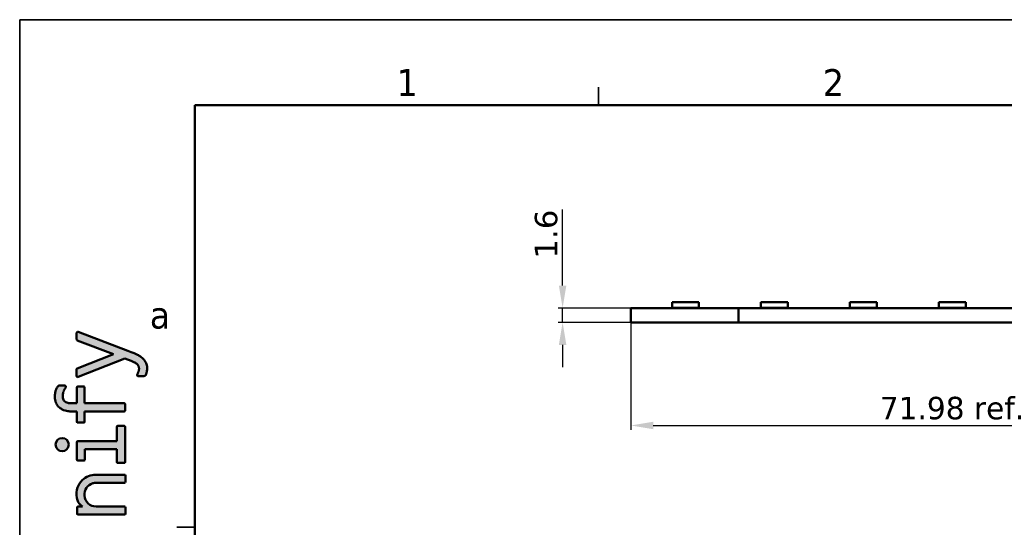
# Model space of a CAD drawing. Header units: millimetres. Extents: x 0 to 420, y 0 to 296.
# Tile 10 of 14: x 0 to 110, y 240 to 296. Entities that reach past the tile are written whole.
import ezdxf

# ---------------------------------------------------------------- set-up
doc = ezdxf.new("R2010")
doc.units = ezdxf.units.MM
doc.layers.get('0').update_dxf_attribs({"lineweight": 25})
for name, color, linetype, lineweight in [('Dimensions(ISO)', 7, 'Continuous', 25), ('Sketch Geometry(ISO)', 7, 'Continuous', 50), ('Symbols(ISO)', 7, 'Continuous', 25), ('Visible Edges(ISO)', 7, 'Continuous', 50)]:
    doc.layers.add(name, color=color, linetype=linetype, lineweight=lineweight)
doc.layers.add('Hatch', color=7, linetype='Continuous', lineweight=9, true_color=0x1e1e47)
doc.styles.add('LG.Philips.Title', font='verdana.ttf', dxfattribs={"width": 0.8999999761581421})
doc.styles.add('Philips-dimensions', font='verdana.ttf')
doc.dimstyles.new('Philips-Oss', dxfattribs={"dimtxt": 2.5, "dimasz": 2.5, "dimexe": 0.5, "dimexo": 0, "dimgap": 0.5, "dimtad": 1, "dimtoh": 1, "dimrnd": 1e-08, "dimdsep": 46, "dimtxsty": 'Philips-dimensions', "dimcen": 0.09, "dimdle": 10, "dimclrd": 7, "dimclre": 7, "dimclrt": 7, "dimazin": 2, "dimtfac": 1, "dimtmove": 0, "dimatfit": 3, "dimfxl": 1, "dimtolj": 1, "dimlwd": 25, "dimlwe": 25, "dimarcsym": 0})

# ---------------------------------------------------------------- blocks, each defined once
blk = doc.blocks.new('Borders A3')
at = {"layer": 'Hatch'}
h = blk.add_hatch(color=256, dxfattribs=at)
edge = h.paths.add_edge_path()
edge.add_line((13.77333733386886, 257.4756627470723), (13.78372943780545, 257.5203563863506))
edge.add_line((13.78372943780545, 257.5203563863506), (13.79110154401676, 257.557779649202))
edge.add_line((13.79110154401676, 257.557779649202), (13.79650222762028, 257.5907708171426))
edge.add_line((13.79650222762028, 257.5907708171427), (13.79986364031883, 257.6215895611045))
edge.add_line((13.79986364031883, 257.6215895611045), (13.801359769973, 257.6465233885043))
edge.add_line((13.801359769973, 257.6465233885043), (13.80163338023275, 257.6780026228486))
edge.add_line((13.80163338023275, 257.6780026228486), (13.79931855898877, 257.7202307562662))
edge.add_line((13.79931855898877, 257.7202307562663), (13.79417313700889, 257.7611814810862))
edge.add_line((13.79417313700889, 257.7611814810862), (13.78613601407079, 257.8016922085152))
edge.add_line((13.78613601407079, 257.8016922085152), (13.77848276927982, 257.8306971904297))
edge.add_line((13.77848276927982, 257.8306971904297), (13.77126123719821, 257.8535926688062))
edge.add_line((13.77126123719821, 257.8535926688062), (13.75713026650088, 257.8908794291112))
edge.add_line((13.75713026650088, 257.8908794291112), (13.73953154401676, 257.928729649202))
edge.add_line((13.73953154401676, 257.928729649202), (13.72402396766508, 257.9610981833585))
edge.add_line((13.72402396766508, 257.9610981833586), (13.70595432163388, 257.9956135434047))
edge.add_line((13.70595432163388, 257.9956135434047), (13.67995397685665, 258.0389684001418))
edge.add_line((13.67995397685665, 258.0389684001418), (13.65903376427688, 258.0689986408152))
edge.add_line((13.65903376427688, 258.0689986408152), (13.6275198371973, 258.1078951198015))
edge.add_line((13.6275198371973, 258.1078951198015), (13.58836998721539, 258.1488017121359))
edge.add_line((13.58836998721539, 258.1488017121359), (13.53957166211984, 258.1926478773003))
edge.add_line((13.53957166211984, 258.1926478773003), (13.48527224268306, 258.2359412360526))
edge.add_line((13.48527224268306, 258.2359412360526), (13.44292154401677, 258.267249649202))
edge.add_line((13.44292154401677, 258.267249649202), (13.39430411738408, 258.2997817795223))
edge.add_line((13.39430411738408, 258.2997817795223), (13.3314431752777, 258.3365468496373))
edge.add_line((13.3314431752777, 258.3365468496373), (13.29880312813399, 258.3540096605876))
edge.add_line((13.29880312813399, 258.3540096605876), (12.9206568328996, 258.5182094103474))
edge.add_line((12.9206568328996, 258.5182094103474), (12.23323154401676, 258.784719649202))
edge.add_line((12.23323154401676, 258.784719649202), (7.004843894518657, 256.7310308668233))
edge.add_arc((6.960971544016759, 256.8427233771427), 0.12, 180, 291.44469218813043, ccw=False)
edge.add_line((6.840971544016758, 256.8427233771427), (6.84097154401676, 257.5545139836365))
edge.add_arc((6.960971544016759, 257.5545139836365), 0.1200000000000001, 111.51565905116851, 180, ccw=False)
edge.add_line((6.916960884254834, 257.6661520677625), (10.97092154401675, 259.264329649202))
edge.add_line((10.97092154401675, 259.264329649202), (6.918346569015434, 260.804260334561))
edge.add_arc((6.960971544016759, 260.9164348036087), 0.12, 180, 249.1937995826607, ccw=False)
edge.add_line((6.840971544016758, 260.9164348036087), (6.840971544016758, 261.6279988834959))
edge.add_arc((6.960971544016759, 261.6279988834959), 0.1200000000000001, 69.23560437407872, 180, ccw=False)
edge.add_line((7.003514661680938, 261.7402044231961), (12.56654861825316, 259.6309608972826))
edge.add_line((12.56654861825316, 259.6309608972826), (12.93941961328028, 259.4868596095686))
edge.add_line((12.93941961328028, 259.4868596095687), (13.2560953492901, 259.3632201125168))
edge.add_line((13.2560953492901, 259.3632201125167), (13.38639122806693, 259.3115402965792))
edge.add_line((13.38639122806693, 259.3115402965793), (13.48136869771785, 259.2729807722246))
edge.add_line((13.48136869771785, 259.2729807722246), (13.55539726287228, 259.2401545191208))
edge.add_line((13.55539726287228, 259.2401545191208), (13.62631363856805, 259.2051755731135))
edge.add_line((13.62631363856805, 259.2051755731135), (13.72115897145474, 259.1547145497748))
edge.add_line((13.72115897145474, 259.1547145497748), (13.82031914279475, 259.0967690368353))
edge.add_line((13.82031914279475, 259.0967690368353), (13.95576566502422, 259.0072454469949))
edge.add_line((13.95576566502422, 259.0072454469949), (14.049886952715, 258.9363520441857))
edge.add_line((14.049886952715, 258.9363520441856), (14.1314803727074, 258.8678365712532))
edge.add_line((14.1314803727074, 258.8678365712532), (14.22073443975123, 258.783705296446))
edge.add_line((14.22073443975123, 258.783705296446), (14.27937813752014, 258.7220349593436))
edge.add_line((14.27937813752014, 258.7220349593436), (14.35979021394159, 258.6270120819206))
edge.add_line((14.35979021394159, 258.6270120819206), (14.41491647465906, 258.5529630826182))
edge.add_line((14.41491647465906, 258.5529630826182), (14.47603154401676, 258.4594896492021))
edge.add_line((14.47603154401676, 258.4594896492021), (14.54084282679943, 258.3450684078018))
edge.add_line((14.54084282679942, 258.3450684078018), (14.58424528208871, 258.256008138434))
edge.add_line((14.58424528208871, 258.2560081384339), (14.62542532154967, 258.1549862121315))
edge.add_line((14.62542532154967, 258.1549862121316), (14.66219448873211, 258.0387287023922))
edge.add_line((14.66219448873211, 258.0387287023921), (14.69017063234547, 257.9120945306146))
edge.add_line((14.69017063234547, 257.9120945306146), (14.7060251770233, 257.7971097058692))
edge.add_line((14.7060251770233, 257.7971097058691), (14.71084154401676, 257.741949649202))
edge.add_line((14.71084154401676, 257.741949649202), (14.70714779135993, 257.6029474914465))
edge.add_line((14.70714779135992, 257.6029474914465), (14.69977350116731, 257.5092985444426))
edge.add_line((14.69977350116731, 257.5092985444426), (14.68461847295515, 257.3977174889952))
edge.add_line((14.68461847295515, 257.3977174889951), (14.66481803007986, 257.3004665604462))
edge.add_line((14.66481803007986, 257.3004665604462), (14.64365369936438, 257.2210710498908))
edge.add_line((14.64365369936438, 257.2210710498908), (14.62552285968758, 257.1637287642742))
edge.add_line((14.62552285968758, 257.1637287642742), (14.58934579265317, 257.0657532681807))
edge.add_line((14.58934579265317, 257.0657532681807), (14.53810761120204, 256.9465122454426))
edge.add_arc((14.34516626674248, 257.0294196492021), 0.21, 270, 336.74667590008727, ccw=False)
edge.add_line((14.34516626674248, 256.819419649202), (13.7197186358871, 256.819419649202))
edge.add_arc((13.7197186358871, 256.939419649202), 0.1200000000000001, 165.1623082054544, 270, ccw=False)
edge.add_line((13.60372001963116, 256.9701494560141), (13.61922190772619, 257.0286658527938))
edge.add_line((13.61922190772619, 257.0286658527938), (13.63946292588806, 257.0787719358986))
edge.add_line((13.63946292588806, 257.0787719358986), (13.65300183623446, 257.1099918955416))
edge.add_line((13.65300183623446, 257.1099918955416), (13.66435497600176, 257.1379687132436))
edge.add_line((13.66435497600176, 257.1379687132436), (13.67854139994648, 257.1777839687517))
edge.add_line((13.67854139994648, 257.1777839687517), (13.6905589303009, 257.2121623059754))
edge.add_line((13.6905589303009, 257.2121623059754), (13.70621200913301, 257.2572187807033))
edge.add_line((13.70621200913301, 257.2572187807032), (13.72240809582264, 257.3048820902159))
edge.add_line((13.72240809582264, 257.3048820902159), (13.73858002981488, 257.3544668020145))
edge.add_line((13.73858002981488, 257.3544668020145), (13.74842594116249, 257.3861781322))
edge.add_line((13.74842594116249, 257.3861781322), (13.7584158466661, 257.4200751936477))
edge.add_line((13.7584158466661, 257.4200751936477), (13.77333733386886, 257.4756627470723))
h = blk.add_hatch(color=256, dxfattribs=at)
edge = h.paths.add_edge_path()
edge.add_line((6.867011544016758, 252.901149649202), (6.184751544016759, 252.901149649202))
edge.add_line((6.184751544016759, 252.901149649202), (6.14147673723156, 252.90157602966))
edge.add_line((6.14147673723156, 252.90157602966), (6.093137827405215, 252.90305941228))
edge.add_line((6.093137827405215, 252.90305941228), (5.973057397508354, 252.9113551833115))
edge.add_line((5.973057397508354, 252.9113551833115), (5.857059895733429, 252.9257015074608))
edge.add_line((5.85705989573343, 252.9257015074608), (5.711881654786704, 252.9527645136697))
edge.add_line((5.711881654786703, 252.9527645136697), (5.548963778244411, 252.9960617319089))
edge.add_line((5.548963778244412, 252.9960617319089), (5.393660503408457, 253.0515466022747))
edge.add_line((5.393660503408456, 253.0515466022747), (5.251223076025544, 253.116591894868))
edge.add_line((5.251223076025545, 253.116591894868), (5.147482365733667, 253.1740457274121))
edge.add_line((5.147482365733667, 253.1740457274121), (5.005241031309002, 253.2698270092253))
edge.add_line((5.005241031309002, 253.2698270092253), (4.919154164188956, 253.3397143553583))
edge.add_line((4.919154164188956, 253.3397143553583), (4.83862417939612, 253.415551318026))
edge.add_line((4.83862417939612, 253.415551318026), (4.765226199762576, 253.4959196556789))
edge.add_line((4.765226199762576, 253.4959196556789), (4.706397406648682, 253.5704098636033))
edge.add_line((4.706397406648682, 253.5704098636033), (4.646818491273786, 253.6581041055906))
edge.add_line((4.646818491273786, 253.6581041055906), (4.631852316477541, 253.6825992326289))
edge.add_line((4.63185231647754, 253.6825992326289), (4.607751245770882, 253.7246129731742))
edge.add_line((4.607751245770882, 253.7246129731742), (4.585045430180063, 253.7675798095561))
edge.add_line((4.585045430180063, 253.7675798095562), (4.56355243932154, 253.8119180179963))
edge.add_line((4.56355243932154, 253.8119180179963), (4.542176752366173, 253.8603881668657))
edge.add_line((4.542176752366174, 253.8603881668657), (4.517928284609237, 253.9222052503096))
edge.add_line((4.517928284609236, 253.9222052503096), (4.502620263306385, 253.9661610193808))
edge.add_line((4.502620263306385, 253.9661610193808), (4.489182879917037, 254.0089392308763))
edge.add_line((4.489182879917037, 254.0089392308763), (4.473323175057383, 254.0662661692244))
edge.add_line((4.473323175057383, 254.0662661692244), (4.45649320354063, 254.1392479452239))
edge.add_line((4.456493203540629, 254.1392479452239), (4.448712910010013, 254.1796346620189))
edge.add_line((4.448712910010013, 254.1796346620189), (4.441163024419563, 254.2253472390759))
edge.add_line((4.441163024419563, 254.225347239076), (4.432305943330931, 254.2932461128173))
edge.add_line((4.432305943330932, 254.2932461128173), (4.427406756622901, 254.3444690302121))
edge.add_line((4.427406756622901, 254.3444690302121), (4.423265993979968, 254.41007900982))
edge.add_line((4.423265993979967, 254.41007900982), (4.421379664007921, 254.5239228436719))
edge.add_line((4.421379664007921, 254.5239228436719), (4.422977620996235, 254.6088814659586))
edge.add_line((4.422977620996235, 254.6088814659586), (4.426700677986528, 254.692351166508))
edge.add_line((4.426700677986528, 254.692351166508), (4.43334220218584, 254.7814630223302))
edge.add_line((4.43334220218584, 254.7814630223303), (4.442533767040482, 254.866201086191))
edge.add_line((4.442533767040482, 254.866201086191), (4.466152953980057, 255.0134084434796))
edge.add_line((4.466152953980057, 255.0134084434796), (4.483913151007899, 255.0947937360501))
edge.add_line((4.483913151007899, 255.0947937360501), (4.505218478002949, 255.1756097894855))
edge.add_line((4.505218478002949, 255.1756097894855), (4.529862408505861, 255.254745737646))
edge.add_line((4.52986240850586, 255.254745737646), (4.554697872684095, 255.3241226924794))
edge.add_line((4.554697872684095, 255.3241226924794), (4.575412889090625, 255.3762675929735))
edge.add_line((4.575412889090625, 255.3762675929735), (4.610462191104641, 255.4558197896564))
edge.add_line((4.610462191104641, 255.4558197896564), (4.640767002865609, 255.5179946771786))
edge.add_line((4.640767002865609, 255.5179946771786), (4.665641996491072, 255.5655209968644))
edge.add_line((4.665641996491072, 255.5655209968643), (4.69891741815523, 255.6251619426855))
edge.add_line((4.698917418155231, 255.6251619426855), (4.71472050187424, 255.6521633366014))
edge.add_line((4.714720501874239, 255.6521633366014), (4.725364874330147, 255.6687508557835))
edge.add_line((4.725364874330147, 255.6687508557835), (4.737414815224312, 255.684571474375))
edge.add_line((4.737414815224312, 255.684571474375), (4.753885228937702, 255.7038645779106))
edge.add_line((4.753885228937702, 255.7038645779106), (4.772697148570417, 255.7223181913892))
edge.add_line((4.772697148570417, 255.7223181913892), (4.791996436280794, 255.7372280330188))
edge.add_line((4.791996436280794, 255.7372280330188), (4.813631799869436, 255.7495012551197))
edge.add_line((4.813631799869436, 255.7495012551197), (4.841753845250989, 255.7597747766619))
edge.add_line((4.841753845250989, 255.7597747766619), (4.90242269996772, 255.7685088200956))
edge.add_line((4.90242269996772, 255.7685088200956), (4.939331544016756, 255.769359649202))
edge.add_line((4.939331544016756, 255.769359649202), (5.494001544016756, 255.769359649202))
edge.add_line((5.494001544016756, 255.769359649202), (5.522160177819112, 255.7677191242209))
edge.add_line((5.522160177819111, 255.7677191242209), (5.549321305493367, 255.7625827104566))
edge.add_line((5.549321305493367, 255.7625827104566), (5.575050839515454, 255.7535486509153))
edge.add_line((5.575050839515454, 255.7535486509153), (5.602581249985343, 255.7372129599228))
edge.add_line((5.602581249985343, 255.7372129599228), (5.621856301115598, 255.7184667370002))
edge.add_line((5.621856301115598, 255.7184667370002), (5.632482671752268, 255.7026209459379))
edge.add_line((5.632482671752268, 255.7026209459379), (5.644050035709, 255.6690888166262))
edge.add_line((5.644050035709, 255.6690888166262), (5.645521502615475, 255.6346726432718))
edge.add_line((5.645521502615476, 255.6346726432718), (5.638927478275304, 255.5944741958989))
edge.add_line((5.638927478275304, 255.5944741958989), (5.626988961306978, 255.566247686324))
edge.add_line((5.626988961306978, 255.566247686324), (5.593876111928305, 255.5140606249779))
edge.add_line((5.593876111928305, 255.5140606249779), (5.538706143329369, 255.4252171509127))
edge.add_line((5.538706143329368, 255.4252171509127), (5.483202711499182, 255.32775287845))
edge.add_line((5.483202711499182, 255.32775287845), (5.433937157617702, 255.2303757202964))
edge.add_line((5.433937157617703, 255.2303757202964), (5.400278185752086, 255.1542323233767))
edge.add_line((5.400278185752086, 255.1542323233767), (5.359948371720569, 255.0446483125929))
edge.add_line((5.359948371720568, 255.0446483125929), (5.328724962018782, 254.9319864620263))
edge.add_line((5.328724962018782, 254.9319864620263), (5.307312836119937, 254.8182585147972))
edge.add_line((5.307312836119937, 254.8182585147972), (5.296637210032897, 254.7257166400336))
edge.add_line((5.296637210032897, 254.7257166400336), (5.291926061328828, 254.6525774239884))
edge.add_line((5.291926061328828, 254.6525774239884), (5.291222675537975, 254.5111502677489))
edge.add_line((5.291222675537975, 254.5111502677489), (5.303896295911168, 254.4001222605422))
edge.add_line((5.303896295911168, 254.4001222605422), (5.332584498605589, 254.2896203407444))
edge.add_line((5.33258449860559, 254.2896203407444), (5.375009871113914, 254.1918988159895))
edge.add_line((5.375009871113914, 254.1918988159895), (5.424574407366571, 254.1131871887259))
edge.add_line((5.424574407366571, 254.1131871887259), (5.462131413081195, 254.0669158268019))
edge.add_line((5.462131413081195, 254.0669158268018), (5.530031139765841, 254.0011629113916))
edge.add_line((5.530031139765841, 254.0011629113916), (5.640635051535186, 253.9252031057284))
edge.add_line((5.640635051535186, 253.9252031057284), (5.749356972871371, 253.8745396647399))
edge.add_line((5.749356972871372, 253.8745396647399), (5.875380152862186, 253.8359627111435))
edge.add_line((5.875380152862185, 253.8359627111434), (5.930622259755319, 253.824347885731))
edge.add_line((5.930622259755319, 253.824347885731), (5.994476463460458, 253.8143000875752))
edge.add_line((5.994476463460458, 253.8143000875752), (6.063739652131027, 253.8070589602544))
edge.add_line((6.063739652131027, 253.8070589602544), (6.184751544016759, 253.802409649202))
edge.add_line((6.184751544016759, 253.802409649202), (6.867011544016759, 253.802409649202))
edge.add_line((6.867011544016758, 253.802409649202), (6.867011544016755, 255.559539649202))
edge.add_arc((6.972011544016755, 255.559539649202), 0.105, 90, 180, ccw=False)
edge.add_line((6.972011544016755, 255.664539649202), (7.63069154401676, 255.664539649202))
edge.add_arc((7.63069154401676, 255.559539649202), 0.105, 0, 90, ccw=False)
edge.add_line((7.735691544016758, 255.559539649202), (7.735691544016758, 253.802409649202))
edge.add_line((7.735691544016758, 253.802409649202), (12.12985154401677, 253.802409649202))
edge.add_arc((12.12985154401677, 253.697409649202), 0.105, 0, 90, ccw=False)
edge.add_line((12.23485154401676, 253.697409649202), (12.23485154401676, 253.006149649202))
edge.add_arc((12.12985154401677, 253.006149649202), 0.105, -90, 0, ccw=False)
edge.add_line((12.12985154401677, 252.901149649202), (7.735691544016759, 252.901149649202))
edge.add_line((7.735691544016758, 252.901149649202), (7.735691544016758, 251.749659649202))
edge.add_arc((7.630691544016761, 251.749659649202), 0.105, -90, 0, ccw=False)
edge.add_line((7.630691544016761, 251.644659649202), (6.972011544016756, 251.644659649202))
edge.add_arc((6.972011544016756, 251.749659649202), 0.105, 180, 270, ccw=False)
edge.add_line((6.867011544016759, 251.749659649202), (6.867011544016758, 252.901149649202))
h = blk.add_hatch(color=256, dxfattribs=at)
edge = h.paths.add_edge_path()
edge.add_line((11.33095154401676, 248.686059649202), (7.77151154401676, 248.686059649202))
edge.add_line((7.771511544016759, 248.686059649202), (7.771511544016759, 247.5261996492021))
edge.add_arc((7.66651154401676, 247.526199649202), 0.105, -90, 0, ccw=False)
edge.add_line((7.66651154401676, 247.421199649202), (6.971921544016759, 247.421199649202))
edge.add_arc((6.971921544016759, 247.526199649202), 0.105, 180, 270, ccw=False)
edge.add_line((6.866921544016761, 247.526199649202), (6.866921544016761, 249.484509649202))
edge.add_arc((6.971921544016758, 249.484509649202), 0.105, 90, 180, ccw=False)
edge.add_line((6.971921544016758, 249.589509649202), (11.33095154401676, 249.589509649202))
edge.add_line((11.33095154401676, 249.589509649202), (11.33095154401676, 251.186199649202))
edge.add_arc((11.43595154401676, 251.186199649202), 0.105, 90, 180, ccw=False)
edge.add_line((11.43595154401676, 251.291199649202), (12.12976154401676, 251.291199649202))
edge.add_arc((12.12976154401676, 251.186199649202), 0.105, 0, 90, ccw=False)
edge.add_line((12.23476154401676, 251.186199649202), (12.23476154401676, 247.259589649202))
edge.add_arc((12.12976154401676, 247.259589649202), 0.105, -90, 0, ccw=False)
edge.add_line((12.12976154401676, 247.154589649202), (11.43595154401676, 247.154589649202))
edge.add_arc((11.43595154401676, 247.259589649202), 0.105, 180, 270, ccw=False)
edge.add_line((11.33095154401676, 247.259589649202), (11.33095154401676, 248.686059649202))
h = blk.add_hatch(color=256, dxfattribs=at)
edge = h.paths.add_edge_path()
edge.add_arc((5.239451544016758, 249.1986396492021), 0.7353899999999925, 0, 360)
h = blk.add_hatch(color=256, dxfattribs=at)
edge = h.paths.add_edge_path()
edge.add_line((6.910631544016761, 241.5066696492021), (6.910631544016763, 242.199279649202))
edge.add_arc((7.015631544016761, 242.199279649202), 0.105, 90, 180, ccw=False)
edge.add_line((7.015631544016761, 242.304279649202), (7.48963154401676, 242.304279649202))
edge.add_arc((8.319933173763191, 243.5219992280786), 1.473852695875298, 209.2052728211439, 235.7118934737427, ccw=False)
edge.add_arc((8.525434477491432, 243.6266613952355), 1.704322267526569, 192.2816258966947, 208.9055647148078, ccw=False)
edge.add_arc((9.111119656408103, 243.6778709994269), 2.288710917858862, 160.7164938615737, 190.415064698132, ccw=False)
edge.add_arc((9.002773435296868, 243.7054770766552), 2.177348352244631, 134.669894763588, 160.460630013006, ccw=False)
edge.add_arc((8.977891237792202, 243.6447994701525), 2.203834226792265, 89.68151213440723, 133.1006254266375, ccw=False)
edge.add_line((8.990141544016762, 245.848599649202), (12.17359154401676, 245.849169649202))
edge.add_arc((12.17359154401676, 245.744169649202), 0.105, 0, 90, ccw=False)
edge.add_line((12.27859154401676, 245.744169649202), (12.27859154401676, 245.049279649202))
edge.add_arc((12.17359154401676, 245.049279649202), 0.105, -90, 0, ccw=False)
edge.add_line((12.17359154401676, 244.944279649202), (9.006731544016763, 244.944279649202))
edge.add_arc((8.9986743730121, 243.7159328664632), 1.228373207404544, 89.62418164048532, 107.0950348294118)
edge.add_arc((8.990999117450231, 243.6700567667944), 1.270136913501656, 106.1557240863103, 185.9124830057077)
edge.add_arc((7.623177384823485, 243.5284049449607), 0.105, 2.391600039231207, 5.9124830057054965, ccw=False)
edge.add_arc((9.008975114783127, 243.5862835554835), 1.282005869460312, 182.3916000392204, 269.899729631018)
edge.add_line((9.006731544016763, 242.304279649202), (12.17359154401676, 242.304279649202))
edge.add_arc((12.17359154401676, 242.199279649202), 0.105, 0, 90.0000000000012, ccw=False)
edge.add_line((12.27859154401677, 242.199279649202), (12.27859154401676, 241.5066696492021))
edge.add_arc((12.17359154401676, 241.5066696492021), 0.105, -90, 0, ccw=False)
edge.add_line((12.17359154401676, 241.4016696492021), (7.015631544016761, 241.4016696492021))
edge.add_arc((7.015631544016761, 241.5066696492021), 0.105, 180, 270, ccw=False)
at = {"layer": 'Sketch Geometry(ISO)', "color": 7, "linetype": 'Continuous', "lineweight": 35}
for p, q in [((419.5, 296.5), (0.4999999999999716, 296.5)), ((0.5, 296.5), (0.5, 0.5000000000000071)), ((65, 289), (65, 287)), ((18, 240), (20, 240))]:
    blk.add_line(p, q, dxfattribs=at)
at = {"layer": 'Sketch Geometry(ISO)', "color": 1, "linetype": 'Continuous', "lineweight": 50, "true_color": 0xff0000}
for p, q in [((410, 287), (20, 287)), ((20, 287), (20, 10))]:
    blk.add_line(p, q, dxfattribs=at)
at = {"layer": 'Sketch Geometry(ISO)'}
for p, q in [((6.840971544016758, 261.6279988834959), (6.840971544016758, 260.9164348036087)), ((12.56654861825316, 259.6309608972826), (7.003514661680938, 261.7402044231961)), ((6.918346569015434, 260.804260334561), (10.97092154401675, 259.264329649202)), ((10.97092154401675, 259.264329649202), (6.916960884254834, 257.6661520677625)), ((12.93941961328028, 259.4868596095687), (12.56654861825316, 259.6309608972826)), ((13.2560953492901, 259.3632201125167), (12.93941961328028, 259.4868596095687)), ((13.38639122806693, 259.3115402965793), (13.2560953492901, 259.3632201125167)), ((13.48136869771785, 259.2729807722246), (13.38639122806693, 259.3115402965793)), ((13.55539726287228, 259.2401545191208), (13.48136869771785, 259.2729807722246)), ((13.62631363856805, 259.2051755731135), (13.55539726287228, 259.2401545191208)), ((13.72115897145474, 259.1547145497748), (13.62631363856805, 259.2051755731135)), ((13.82031914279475, 259.0967690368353), (13.72115897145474, 259.1547145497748)), ((13.95576566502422, 259.0072454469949), (13.82031914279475, 259.0967690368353)), ((14.049886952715, 258.9363520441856), (13.95576566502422, 259.0072454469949)), ((14.1314803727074, 258.8678365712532), (14.049886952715, 258.9363520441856)), ((7.004843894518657, 256.7310308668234), (12.23323154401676, 258.784719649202)), ((12.23323154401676, 258.784719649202), (12.9206568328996, 258.5182094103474)), ((12.9206568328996, 258.5182094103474), (13.29880312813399, 258.3540096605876)), ((13.29880312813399, 258.3540096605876), (13.3314431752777, 258.3365468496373)), ((13.3314431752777, 258.3365468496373), (13.39430411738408, 258.2997817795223)), ((13.39430411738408, 258.2997817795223), (13.44292154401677, 258.267249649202)), ((13.44292154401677, 258.267249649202), (13.48527224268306, 258.2359412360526)), ((13.48527224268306, 258.2359412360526), (13.53957166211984, 258.1926478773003)), ((13.53957166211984, 258.1926478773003), (13.58836998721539, 258.1488017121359)), ((13.58836998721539, 258.1488017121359), (13.6275198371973, 258.1078951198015)), ((13.6275198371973, 258.1078951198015), (13.65903376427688, 258.0689986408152)), ((13.65903376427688, 258.0689986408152), (13.67995397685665, 258.0389684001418)), ((13.67995397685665, 258.0389684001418), (13.70595432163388, 257.9956135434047)), ((13.70595432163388, 257.9956135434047), (13.72402396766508, 257.9610981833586)), ((13.72402396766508, 257.9610981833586), (13.73953154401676, 257.928729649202)), ((13.73953154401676, 257.928729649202), (13.75713026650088, 257.8908794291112)), ((13.75713026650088, 257.8908794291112), (13.77126123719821, 257.8535926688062)), ((13.77126123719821, 257.8535926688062), (13.77848276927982, 257.8306971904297)), ((14.22073443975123, 258.783705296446), (14.1314803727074, 258.8678365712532)), ((14.27937813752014, 258.7220349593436), (14.22073443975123, 258.783705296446)), ((14.35979021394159, 258.6270120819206), (14.27937813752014, 258.7220349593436)), ((14.41491647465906, 258.5529630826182), (14.35979021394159, 258.6270120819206)), ((14.47603154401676, 258.4594896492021), (14.41491647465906, 258.5529630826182)), ((14.54084282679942, 258.3450684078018), (14.47603154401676, 258.4594896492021)), ((14.58424528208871, 258.2560081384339), (14.54084282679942, 258.3450684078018)), ((14.62542532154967, 258.1549862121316), (14.58424528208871, 258.2560081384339)), ((14.66219448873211, 258.0387287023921), (14.62542532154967, 258.1549862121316)), ((14.69017063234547, 257.9120945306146), (14.66219448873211, 258.0387287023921)), ((14.7060251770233, 257.7971097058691), (14.69017063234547, 257.9120945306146)), ((6.840971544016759, 257.5545139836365), (6.840971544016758, 256.8427233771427)), ((13.61922190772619, 257.0286658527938), (13.60372001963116, 256.9701494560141)), ((13.63946292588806, 257.0787719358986), (13.61922190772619, 257.0286658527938)), ((13.65300183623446, 257.1099918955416), (13.63946292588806, 257.0787719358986)), ((13.66435497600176, 257.1379687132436), (13.65300183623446, 257.1099918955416)), ((13.67854139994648, 257.1777839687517), (13.66435497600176, 257.1379687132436)), ((13.6905589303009, 257.2121623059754), (13.67854139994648, 257.1777839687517)), ((13.70621200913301, 257.2572187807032), (13.6905589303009, 257.2121623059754)), ((13.72240809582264, 257.3048820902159), (13.70621200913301, 257.2572187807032)), ((13.7197186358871, 256.819419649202), (14.34516626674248, 256.819419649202)), ((13.73858002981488, 257.3544668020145), (13.72240809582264, 257.3048820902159)), ((13.74842594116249, 257.3861781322), (13.73858002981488, 257.3544668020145)), ((13.7584158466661, 257.4200751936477), (13.74842594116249, 257.3861781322)), ((13.77333733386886, 257.4756627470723), (13.7584158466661, 257.4200751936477)), ((13.78372943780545, 257.5203563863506), (13.77333733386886, 257.4756627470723)), ((13.77848276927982, 257.8306971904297), (13.78613601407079, 257.8016922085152)), ((13.79110154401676, 257.557779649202), (13.78372943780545, 257.5203563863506)), ((13.78613601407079, 257.8016922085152), (13.79417313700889, 257.7611814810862)), ((13.79650222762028, 257.5907708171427), (13.79110154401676, 257.557779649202)), ((13.79417313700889, 257.7611814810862), (13.79931855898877, 257.7202307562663)), ((13.79986364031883, 257.6215895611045), (13.79650222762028, 257.5907708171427)), ((13.79931855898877, 257.7202307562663), (13.80163338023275, 257.6780026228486)), ((13.801359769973, 257.6465233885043), (13.79986364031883, 257.6215895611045)), ((13.80163338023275, 257.6780026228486), (13.801359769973, 257.6465233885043)), ((14.53810761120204, 256.9465122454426), (14.58934579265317, 257.0657532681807)), ((14.58934579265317, 257.0657532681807), (14.62552285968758, 257.1637287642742)), ((14.62552285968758, 257.1637287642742), (14.64365369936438, 257.2210710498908)), ((14.64365369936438, 257.2210710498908), (14.66481803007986, 257.3004665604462)), ((14.66481803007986, 257.3004665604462), (14.68461847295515, 257.3977174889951)), ((14.68461847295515, 257.3977174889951), (14.69977350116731, 257.5092985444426)), ((14.69977350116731, 257.5092985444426), (14.70714779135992, 257.6029474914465)), ((14.71084154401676, 257.741949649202), (14.7060251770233, 257.7971097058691)), ((14.70714779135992, 257.6029474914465), (14.71084154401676, 257.741949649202)), ((4.714720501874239, 255.6521633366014), (4.698917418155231, 255.6251619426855)), ((4.725364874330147, 255.6687508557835), (4.714720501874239, 255.6521633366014)), ((4.737414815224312, 255.684571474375), (4.725364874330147, 255.6687508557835)), ((4.753885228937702, 255.7038645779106), (4.737414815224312, 255.684571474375)), ((4.772697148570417, 255.7223181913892), (4.753885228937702, 255.7038645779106)), ((4.791996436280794, 255.7372280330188), (4.772697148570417, 255.7223181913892)), ((4.813631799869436, 255.7495012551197), (4.791996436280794, 255.7372280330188)), ((4.841753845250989, 255.7597747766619), (4.813631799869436, 255.7495012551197)), ((4.90242269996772, 255.7685088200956), (4.841753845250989, 255.7597747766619)), ((4.939331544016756, 255.769359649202), (4.90242269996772, 255.7685088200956)), ((5.494001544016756, 255.769359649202), (4.939331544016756, 255.769359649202)), ((5.522160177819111, 255.7677191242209), (5.494001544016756, 255.769359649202)), ((5.549321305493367, 255.7625827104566), (5.522160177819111, 255.7677191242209)), ((5.575050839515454, 255.7535486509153), (5.549321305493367, 255.7625827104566)), ((5.602581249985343, 255.7372129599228), (5.575050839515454, 255.7535486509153)), ((5.621856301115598, 255.7184667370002), (5.602581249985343, 255.7372129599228)), ((5.632482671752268, 255.7026209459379), (5.621856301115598, 255.7184667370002)), ((5.644050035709, 255.6690888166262), (5.632482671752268, 255.7026209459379)), ((5.645521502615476, 255.6346726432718), (5.644050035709, 255.6690888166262)), ((7.63069154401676, 255.664539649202), (6.972011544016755, 255.664539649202)), ((4.422977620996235, 254.6088814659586), (4.421379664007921, 254.5239228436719)), ((4.426700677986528, 254.692351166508), (4.422977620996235, 254.6088814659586)), ((4.43334220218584, 254.7814630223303), (4.426700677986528, 254.692351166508)), ((4.442533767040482, 254.866201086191), (4.43334220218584, 254.7814630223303)), ((4.466152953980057, 255.0134084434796), (4.442533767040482, 254.866201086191)), ((4.483913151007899, 255.0947937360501), (4.466152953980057, 255.0134084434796)), ((4.505218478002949, 255.1756097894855), (4.483913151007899, 255.0947937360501)), ((4.52986240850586, 255.254745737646), (4.505218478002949, 255.1756097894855)), ((4.554697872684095, 255.3241226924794), (4.52986240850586, 255.254745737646)), ((4.575412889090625, 255.3762675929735), (4.554697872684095, 255.3241226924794)), ((4.610462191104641, 255.4558197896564), (4.575412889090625, 255.3762675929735)), ((4.640767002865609, 255.5179946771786), (4.610462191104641, 255.4558197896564)), ((4.665641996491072, 255.5655209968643), (4.640767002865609, 255.5179946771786)), ((4.698917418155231, 255.6251619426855), (4.665641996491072, 255.5655209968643)), ((5.291222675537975, 254.5111502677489), (5.291926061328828, 254.6525774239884)), ((5.291926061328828, 254.6525774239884), (5.296637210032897, 254.7257166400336)), ((5.296637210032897, 254.7257166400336), (5.307312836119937, 254.8182585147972)), ((5.307312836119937, 254.8182585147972), (5.328724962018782, 254.9319864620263)), ((5.328724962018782, 254.9319864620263), (5.359948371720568, 255.0446483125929)), ((5.359948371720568, 255.0446483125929), (5.400278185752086, 255.1542323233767)), ((5.400278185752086, 255.1542323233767), (5.433937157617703, 255.2303757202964)), ((5.433937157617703, 255.2303757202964), (5.483202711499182, 255.32775287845)), ((5.483202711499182, 255.32775287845), (5.538706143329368, 255.4252171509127)), ((5.538706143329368, 255.4252171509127), (5.593876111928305, 255.5140606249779)), ((5.593876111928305, 255.5140606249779), (5.626988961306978, 255.566247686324)), ((5.626988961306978, 255.566247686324), (5.638927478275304, 255.5944741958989)), ((5.638927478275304, 255.5944741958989), (5.645521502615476, 255.6346726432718)), ((6.867011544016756, 255.559539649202), (6.867011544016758, 253.802409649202)), ((7.735691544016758, 253.802409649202), (7.735691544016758, 255.559539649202)), ((4.421379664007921, 254.5239228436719), (4.423265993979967, 254.41007900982)), ((4.423265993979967, 254.41007900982), (4.427406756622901, 254.3444690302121)), ((4.427406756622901, 254.3444690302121), (4.432305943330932, 254.2932461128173)), ((4.432305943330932, 254.2932461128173), (4.441163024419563, 254.225347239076)), ((4.441163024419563, 254.225347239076), (4.448712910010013, 254.1796346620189)), ((4.448712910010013, 254.1796346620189), (4.456493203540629, 254.1392479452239)), ((4.456493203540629, 254.1392479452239), (4.473323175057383, 254.0662661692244)), ((4.473323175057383, 254.0662661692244), (4.489182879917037, 254.0089392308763)), ((4.489182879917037, 254.0089392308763), (4.502620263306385, 253.9661610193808)), ((4.502620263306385, 253.9661610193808), (4.517928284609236, 253.9222052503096)), ((4.517928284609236, 253.9222052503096), (4.542176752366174, 253.8603881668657)), ((4.542176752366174, 253.8603881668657), (4.56355243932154, 253.8119180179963)), ((4.56355243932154, 253.8119180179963), (4.585045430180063, 253.7675798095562)), ((4.585045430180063, 253.7675798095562), (4.607751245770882, 253.7246129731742)), ((4.607751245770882, 253.7246129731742), (4.63185231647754, 253.6825992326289)), ((4.63185231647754, 253.6825992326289), (4.646818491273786, 253.6581041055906)), ((4.646818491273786, 253.6581041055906), (4.706397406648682, 253.5704098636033)), ((4.706397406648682, 253.5704098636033), (4.765226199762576, 253.4959196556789)), ((4.765226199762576, 253.4959196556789), (4.83862417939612, 253.415551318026)), ((5.303896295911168, 254.4001222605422), (5.291222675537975, 254.5111502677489)), ((5.33258449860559, 254.2896203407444), (5.303896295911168, 254.4001222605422)), ((5.375009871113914, 254.1918988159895), (5.33258449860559, 254.2896203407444)), ((5.424574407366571, 254.1131871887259), (5.375009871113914, 254.1918988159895)), ((5.462131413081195, 254.0669158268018), (5.424574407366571, 254.1131871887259)), ((5.530031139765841, 254.0011629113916), (5.462131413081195, 254.0669158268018)), ((5.640635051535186, 253.9252031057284), (5.530031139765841, 254.0011629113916)), ((5.749356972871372, 253.8745396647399), (5.640635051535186, 253.9252031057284)), ((5.875380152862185, 253.8359627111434), (5.749356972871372, 253.8745396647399)), ((5.930622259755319, 253.824347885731), (5.875380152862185, 253.8359627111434)), ((5.994476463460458, 253.8143000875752), (5.930622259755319, 253.824347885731)), ((6.063739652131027, 253.8070589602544), (5.994476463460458, 253.8143000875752)), ((6.184751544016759, 253.802409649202), (6.063739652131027, 253.8070589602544)), ((6.867011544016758, 253.802409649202), (6.184751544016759, 253.802409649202)), ((12.12985154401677, 253.802409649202), (7.735691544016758, 253.802409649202)), ((12.23485154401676, 253.006149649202), (12.23485154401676, 253.697409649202)), ((4.83862417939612, 253.415551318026), (4.919154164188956, 253.3397143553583)), ((4.919154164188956, 253.3397143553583), (5.005241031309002, 253.2698270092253)), ((5.005241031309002, 253.2698270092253), (5.147482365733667, 253.1740457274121)), ((5.147482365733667, 253.1740457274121), (5.251223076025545, 253.116591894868)), ((5.251223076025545, 253.116591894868), (5.393660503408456, 253.0515466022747)), ((5.393660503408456, 253.0515466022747), (5.548963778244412, 252.9960617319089)), ((5.548963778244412, 252.9960617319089), (5.711881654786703, 252.9527645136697)), ((5.711881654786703, 252.9527645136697), (5.85705989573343, 252.9257015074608)), ((5.85705989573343, 252.9257015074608), (5.973057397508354, 252.9113551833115)), ((5.973057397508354, 252.9113551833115), (6.093137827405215, 252.90305941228)), ((6.093137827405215, 252.90305941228), (6.14147673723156, 252.90157602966)), ((6.14147673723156, 252.90157602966), (6.184751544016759, 252.901149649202)), ((6.184751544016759, 252.901149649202), (6.867011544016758, 252.901149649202)), ((6.867011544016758, 252.901149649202), (6.867011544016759, 251.749659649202)), ((7.735691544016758, 252.901149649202), (12.12985154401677, 252.901149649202)), ((7.735691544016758, 251.749659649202), (7.735691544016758, 252.901149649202)), ((6.972011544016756, 251.644659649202), (7.630691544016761, 251.644659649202)), ((12.12976154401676, 251.291199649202), (11.43595154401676, 251.291199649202)), ((11.33095154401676, 251.186199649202), (11.33095154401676, 249.589509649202)), ((12.23476154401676, 247.259589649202), (12.23476154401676, 251.186199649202)), ((6.866921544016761, 249.484509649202), (6.866921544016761, 247.526199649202)), ((11.33095154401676, 249.589509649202), (6.971921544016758, 249.589509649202)), ((7.771511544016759, 248.686059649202), (11.33095154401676, 248.686059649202)), ((7.771511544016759, 247.526199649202), (7.771511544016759, 248.686059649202)), ((11.33095154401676, 248.686059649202), (11.33095154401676, 247.259589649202)), ((6.971921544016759, 247.421199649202), (7.66651154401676, 247.421199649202)), ((11.43595154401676, 247.154589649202), (12.12976154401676, 247.154589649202)), ((12.17359154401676, 245.8491696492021), (8.990141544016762, 245.848599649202)), ((9.006731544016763, 244.944279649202), (12.17359154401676, 244.944279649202)), ((12.27859154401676, 245.049279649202), (12.27859154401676, 245.744169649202)), ((6.910631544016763, 242.199279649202), (6.910631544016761, 241.5066696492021)), ((7.489631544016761, 242.304279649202), (7.015631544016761, 242.304279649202)), ((7.015631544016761, 241.4016696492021), (12.17359154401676, 241.4016696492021)), ((12.17359154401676, 242.304279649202), (9.006731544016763, 242.304279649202)), ((12.27859154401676, 241.5066696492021), (12.27859154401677, 242.199279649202))]:
    blk.add_line(p, q, dxfattribs=at)
blk.add_circle((5.239451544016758, 249.1986396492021), 0.7353899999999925, dxfattribs=at)
for centre, radius, start, end in [((6.960971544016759, 261.6279988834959), 0.1200000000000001, 69.23560437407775, 180), ((6.960971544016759, 260.9164348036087), 0.12, 180, 249.1937995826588), ((6.960971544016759, 257.5545139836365), 0.12, 111.5156590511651, 180), ((6.960971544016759, 256.8427233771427), 0.12, 180, 291.4446921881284), ((13.7197186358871, 256.939419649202), 0.1200000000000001, 165.1623082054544, 270), ((14.34516626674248, 257.0294196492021), 0.21, 270, 336.746675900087), ((6.972011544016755, 255.559539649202), 0.105, 90, 180), ((7.63069154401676, 255.559539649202), 0.105, 0, 90), ((12.12985154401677, 253.697409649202), 0.105, 0, 90), ((12.12985154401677, 253.006149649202), 0.105, 270, 0), ((6.972011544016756, 251.749659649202), 0.105, 180, 270), ((7.630691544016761, 251.749659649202), 0.105, 270, 0), ((11.43595154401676, 251.186199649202), 0.105, 90, 180), ((12.12976154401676, 251.186199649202), 0.105, 0, 90), ((6.971921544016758, 249.484509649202), 0.105, 90, 180), ((6.971921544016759, 247.526199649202), 0.105, 180, 270), ((7.66651154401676, 247.526199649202), 0.105, 270, 0), ((11.43595154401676, 247.259589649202), 0.105, 180, 270), ((12.12976154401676, 247.259589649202), 0.105, 270, 0), ((8.977891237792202, 243.6447994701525), 2.203834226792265, 89.6815121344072, 133.1006254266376), ((12.17359154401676, 245.744169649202), 0.105, 0, 90), ((9.002773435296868, 243.7054770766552), 2.177348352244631, 134.669894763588, 160.460630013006), ((8.990999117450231, 243.6700567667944), 1.270136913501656, 106.1557240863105, 185.9124830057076), ((8.9986743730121, 243.7159328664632), 1.228373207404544, 89.62418164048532, 107.0950348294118), ((12.17359154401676, 245.049279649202), 0.105, 270, 0), ((9.111119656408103, 243.6778709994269), 2.288710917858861, 160.7164938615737, 190.4150646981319), ((8.525434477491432, 243.6266613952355), 1.704322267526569, 192.2816258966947, 208.9055647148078), ((8.319933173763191, 243.5219992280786), 1.473852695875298, 209.2052728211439, 235.7118934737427), ((7.623177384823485, 243.5284049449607), 0.105, 2.391600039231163, 5.912483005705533), ((9.008975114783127, 243.5862835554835), 1.282005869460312, 182.3916000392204, 269.899729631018), ((7.015631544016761, 242.199279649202), 0.105, 90, 180), ((7.015631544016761, 241.5066696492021), 0.105, 180, 270), ((12.17359154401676, 242.199279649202), 0.105, 0, 90), ((12.17359154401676, 241.5066696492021), 0.105, 270, 0)]:
    blk.add_arc(centre, radius, start, end, dxfattribs=at)
at = {"layer": 'Symbols(ISO)', "color": 3, "true_color": 0x00ff00, "char_height": 3.00000011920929, "attachment_point": 7, "style": 'LG.Philips.Title'}
for s, insert in [('\\fVerdana|b0|i0;\\H3.0000;1', (42.5, 287.9999999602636)), ('\\fVerdana|b0|i0;\\H3.0000;2', (90, 287.9999999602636)), ('\\fVerdana|b0|i0;\\H3.0000;a', (15, 262.0636734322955))]:
    blk.add_mtext(s, dxfattribs=dict(at, insert=insert))
blk = doc.blocks.new('*D24')
at = {"layer": 'Defpoints', "color": 0, "linetype": 'Continuous', "transparency": 16777216}
for p in [(60.99797895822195, 264.404922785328), (80.5961225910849, 264.404922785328), (80.5961225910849, 262.804922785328)]:
    blk.add_point(p, dxfattribs=at)
at = {"layer": 'Dimensions(ISO)', "color": 7, "linetype": 'Continuous', "lineweight": 25, "transparency": 16777216}
for p, q in [((60.99797895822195, 266.904922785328), (60.99797895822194, 275.3747011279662)), ((80.5961225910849, 264.404922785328), (60.49797895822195, 264.404922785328)), ((60.99797895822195, 262.804922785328), (60.99797895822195, 264.404922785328)), ((80.5961225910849, 262.804922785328), (60.49797895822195, 262.804922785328)), ((60.99797895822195, 260.304922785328), (60.99797895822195, 257.804922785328))]:
    blk.add_line(p, q, dxfattribs=at)
at = {"layer": 'Dimensions(ISO)', "color": 7, "linetype": 'Continuous', "transparency": 16777216}
for points in [[(60.58131229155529, 266.904922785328), (61.41464562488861, 266.904922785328), (60.99797895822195, 264.404922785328)], [(60.58131229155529, 260.304922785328), (61.41464562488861, 260.304922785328), (60.99797895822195, 262.804922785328)]]:
    blk.add_solid(points, dxfattribs=at)
at = {"layer": 'Dimensions(ISO)', "color": 7, "linetype": 'Continuous', "lineweight": 25, "transparency": 16777216, "insert": (57.89891920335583, 269.904922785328), "char_height": 2.5, "attachment_point": 1, "rotation": 90, "style": 'Philips-dimensions'}
blk.add_mtext('\\A1;1.6', dxfattribs=at)
blk = doc.blocks.new('*D25')
at = {"layer": 'Defpoints', "color": 0, "linetype": 'Continuous', "transparency": 16777216}
for p in [(128.6802824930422, 268.9049227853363), (147.482340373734, 268.9049227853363), (80.5961225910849, 264.404922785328)]:
    blk.add_point(p, dxfattribs=at)
at = {"layer": 'Dimensions(ISO)', "color": 7, "linetype": 'Continuous', "lineweight": 25, "transparency": 16777216}
for p, q in [((128.6802824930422, 271.4049227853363), (128.6802824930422, 280.1550906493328)), ((147.482340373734, 268.9049227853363), (128.1802824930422, 268.9049227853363)), ((128.6802824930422, 264.4049227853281), (128.6802824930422, 268.9049227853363)), ((128.6802824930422, 261.9049227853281), (128.6802824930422, 259.4049227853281))]:
    blk.add_line(p, q, dxfattribs=at)
at = {"layer": 'Dimensions(ISO)', "color": 7, "linetype": 'Continuous', "transparency": 16777216}
for points in [[(128.2636158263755, 271.4049227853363), (129.0969491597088, 271.4049227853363), (128.6802824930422, 268.9049227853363)], [(128.2636158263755, 261.9049227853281), (129.0969491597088, 261.9049227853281), (128.6802824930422, 264.4049227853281)]]:
    blk.add_solid(points, dxfattribs=at)
at = {"layer": 'Dimensions(ISO)', "color": 7, "linetype": 'Continuous', "lineweight": 25, "transparency": 16777216, "insert": (125.6282341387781, 274.4049227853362), "char_height": 2.5, "attachment_point": 1, "rotation": 90, "style": 'Philips-dimensions'}
blk.add_mtext('\\A1;4.5', dxfattribs=at)
blk = doc.blocks.new('*D31')
at = {"layer": 'Defpoints', "color": 0, "linetype": 'Continuous', "transparency": 16777216}
for p in [(140.5761225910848, 264.8049227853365), (68.59612259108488, 262.8049227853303), (140.5761225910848, 251.3306824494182)]:
    blk.add_point(p, dxfattribs=at)
at = {"layer": 'Dimensions(ISO)', "color": 7, "linetype": 'Continuous', "lineweight": 25, "transparency": 16777216}
for p, q in [((140.5761225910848, 264.8049227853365), (140.5761225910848, 250.8306824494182)), ((68.59612259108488, 262.8049227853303), (68.59612259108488, 250.8306824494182)), ((71.09612259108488, 251.3306824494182), (138.0761225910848, 251.3306824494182))]:
    blk.add_line(p, q, dxfattribs=at)
at = {"layer": 'Dimensions(ISO)', "color": 7, "linetype": 'Continuous', "transparency": 16777216}
for points in [[(71.09612259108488, 251.7473491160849), (71.09612259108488, 250.9140157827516), (68.59612259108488, 251.3306824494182)], [(138.0761225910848, 251.7473491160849), (138.0761225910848, 250.9140157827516), (140.5761225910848, 251.3306824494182)]]:
    blk.add_solid(points, dxfattribs=at)
at = {"layer": 'Dimensions(ISO)', "color": 7, "linetype": 'Continuous', "lineweight": 25, "transparency": 16777216, "insert": (96.33813741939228, 254.5170491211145), "char_height": 2.5, "attachment_point": 1, "style": 'Philips-dimensions'}
blk.add_mtext('\\A1;71.98 ref.', dxfattribs=at)

msp = doc.modelspace()

# ---------------------------------------------------------------- linework, layer by layer
at = {"layer": 'Visible Edges(ISO)'}
for p, q in [((73.19612259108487, 264.4149227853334), (73.19612259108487, 265.0549227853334)), ((73.19612259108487, 265.0549227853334), (76.19612259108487, 265.0549227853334)), ((76.19612259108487, 264.4149227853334), (76.19612259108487, 265.0549227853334)), ((83.10352259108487, 264.4149227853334), (83.10352259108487, 265.0549227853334)), ((83.10352259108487, 265.0549227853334), (86.10352259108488, 265.0549227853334)), ((86.10352259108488, 264.4149227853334), (86.10352259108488, 265.0549227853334)), ((93.01092259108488, 264.4149227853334), (93.01092259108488, 265.0549227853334)), ((93.01092259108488, 265.0549227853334), (96.01092259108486, 265.0549227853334)), ((96.01092259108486, 264.4149227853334), (96.01092259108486, 265.0549227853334)), ((102.9183225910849, 264.4149227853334), (102.9183225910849, 265.0549227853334)), ((102.9183225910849, 265.0549227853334), (105.9183225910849, 265.0549227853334)), ((105.9183225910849, 264.4149227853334), (105.9183225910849, 265.0549227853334)), ((80.09612259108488, 264.4049227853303), (68.59612259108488, 264.4049227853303)), ((68.59612259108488, 264.4049227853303), (68.59612259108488, 262.8049227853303)), ((73.19612259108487, 264.4149227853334), (76.19612259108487, 264.4149227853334)), ((73.39612259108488, 264.4049227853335), (73.39612259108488, 264.4149227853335)), ((73.75612259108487, 264.4049227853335), (73.75612259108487, 264.4149227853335)), ((74.30612259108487, 264.4049227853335), (74.30612259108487, 264.4149227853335)), ((75.99612259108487, 264.4049227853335), (75.99612259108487, 264.4149227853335)), ((80.59612259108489, 264.4049227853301), (80.09612259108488, 264.4049227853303)), ((80.59612259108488, 264.4049227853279), (80.59612259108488, 262.8049227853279)), ((348.2961225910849, 264.4049227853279), (80.59612259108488, 264.4049227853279)), ((83.10352259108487, 264.4149227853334), (86.10352259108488, 264.4149227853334)), ((83.30352259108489, 264.4049227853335), (83.30352259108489, 264.4149227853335)), ((83.66352259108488, 264.4049227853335), (83.66352259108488, 264.4149227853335)), ((84.21352259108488, 264.4049227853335), (84.21352259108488, 264.4149227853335)), ((85.90352259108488, 264.4049227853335), (85.90352259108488, 264.4149227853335)), ((93.01092259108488, 264.4149227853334), (96.01092259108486, 264.4149227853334)), ((93.2109225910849, 264.4049227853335), (93.2109225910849, 264.4149227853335)), ((93.5709225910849, 264.4049227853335), (93.5709225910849, 264.4149227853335)), ((94.12092259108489, 264.4049227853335), (94.12092259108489, 264.4149227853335)), ((95.81092259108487, 264.4049227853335), (95.81092259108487, 264.4149227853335)), ((102.9183225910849, 264.4149227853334), (105.9183225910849, 264.4149227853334)), ((103.1183225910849, 264.4049227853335), (103.1183225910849, 264.4149227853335)), ((103.4783225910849, 264.4049227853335), (103.4783225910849, 264.4149227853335)), ((104.0283225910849, 264.4049227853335), (104.0283225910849, 264.4149227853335)), ((105.7183225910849, 264.4049227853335), (105.7183225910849, 264.4149227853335)), ((80.09612259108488, 262.8049227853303), (68.59612259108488, 262.8049227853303)), ((80.09612259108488, 262.8049227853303), (80.59612259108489, 262.8049227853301)), ((348.2961225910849, 262.8049227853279), (80.59612259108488, 262.8049227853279))]:
    msp.add_line(p, q, dxfattribs=at)

# ---------------------------------------------------------------- block references
msp.add_blockref('Borders A3', (0, 0))

# ---------------------------------------------------------------- dimensions: what is measured, and where the dimension line sits
at = {"layer": 'Dimensions(ISO)', "color": 7, "linetype": 'Continuous', "lineweight": 25}
for base, p1, p2, override, picture, middle in [((128.6802824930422, 268.9049227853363), (80.59612259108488, 264.4049227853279), (147.4823403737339, 268.9049227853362), {"dimgap": 0.5, "dimtoh": 0, "dimdec": 2, "dimse1": 1, "dimtol": 0, "dimlim": 0, "dimtp": 0, "dimtm": -0, "dimtdec": 2, "dimtofl": 1, "dimatfit": 1}, '*D25', (128.6802824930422, 277.0300067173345)), ((60.99797895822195, 264.404922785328), (80.59612259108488, 262.8049227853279), (80.59612259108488, 264.4049227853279), {"dimgap": 0.5, "dimtoh": 0, "dimdec": 2, "dimtol": 0, "dimlim": 0, "dimtp": 0, "dimtm": -0, "dimtdec": 2, "dimtofl": 1, "dimatfit": 1}, '*D24', (60.99797895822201, 272.3898119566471))]:
    dim = msp.add_linear_dim(base=base, p1=p1, p2=p2, angle=90, dimstyle='Philips-Oss', override=override, dxfattribs=at)
    dim.commit()
    dim.dimension.update_dxf_attribs({"geometry": picture, "text_midpoint": middle, "dimtype": 160})
dim = msp.add_linear_dim(base=(140.5761225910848, 251.3306824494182), p1=(68.59612259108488, 262.8049227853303), p2=(140.5761225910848, 264.8049227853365), angle=180, text='<> ref.', dimstyle='Philips-Oss', override={"dimgap": 0.5, "dimtoh": 0, "dimdec": 2, "dimtol": 0, "dimlim": 0, "dimtp": 0, "dimtm": -0, "dimtdec": 2, "dimtofl": 0, "dimatfit": 1}, dxfattribs=at)
dim.commit()
dim.dimension.update_dxf_attribs({"geometry": '*D31', "text_midpoint": (104.5861225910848, 251.3306824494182), "dimtype": 160})

doc.saveas('drawing.dxf')
